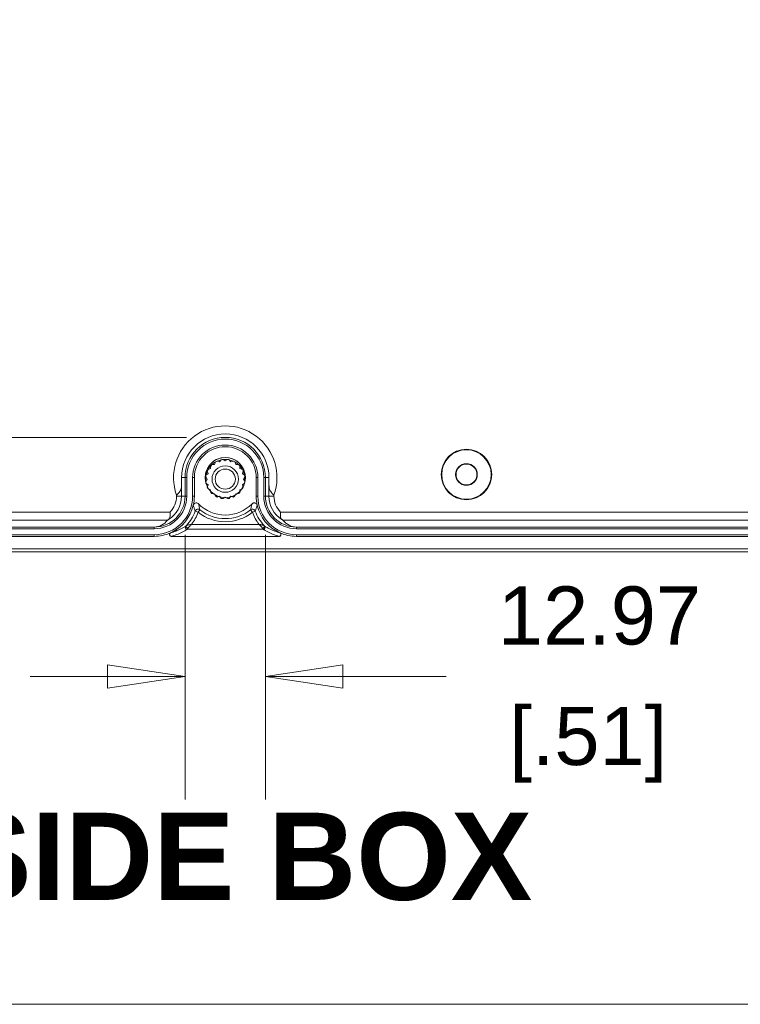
# Model space of a CAD drawing. Header units: millimetres. Extents: x 32 to 1714, y 32 to 1317.
# Tile 3 of 25: x 312 to 428, y 48 to 206. Entities that reach past the tile are written whole.
import ezdxf

# ---------------------------------------------------------------- set-up
doc = ezdxf.new("R2010")
doc.units = ezdxf.units.MM
doc.header["$LTSCALE"] = 6.25
for name, color, linetype, lineweight in [('Dimension (ANSI)', 7, 'Continuous', 9), ('Sketch Geometry (ANSI)', 7, 'Continuous', 9), ('Symbol (ANSI)', 7, 'Continuous', 9), ('Visible (ANSI)', 7, 'Continuous', 9), ('Visible Narrow (ANSI)', 7, 'Continuous', 9)]:
    doc.layers.add(name, color=color, linetype=linetype, lineweight=lineweight)
doc.styles.add('Label Text (ANSI)', font='arialbd.ttf')
doc.styles.add('Note Text (ANSI)', font='arial.ttf')
doc.dimstyles.new('Default - mm_inch (ANSI)', dxfattribs={"dimscale": 6.25, "dimtxt": 1.5, "dimasz": 2, "dimexe": 3.175, "dimexo": 1, "dimgap": 0.8, "dimtad": 0, "dimtih": 1, "dimtoh": 1, "dimrnd": 1e-08, "dimzin": 4, "dimdsep": 46, "dimtxsty": 'Note Text (ANSI)', "dimblk": 'Filled-1', "dimcen": 0.09, "dimdle": 10, "dimclrd": 256, "dimclre": 256, "dimclrt": 256, "dimadec": 1, "dimazin": 0, "dimtfac": 1.333333, "dimtofl": 0, "dimtmove": 0, "dimatfit": 3, "dimfxl": 1, "dimtolj": 1, "dimtzin": 0, "dimlwd": -1, "dimlwe": -1, "dimarcsym": 0})

# ---------------------------------------------------------------- blocks, each defined once
blk = doc.blocks.new('Borders Default Border')
at = {"layer": 'Sketch Geometry (ANSI)', "flags": 128}
blk.add_lwpolyline([(7.62, 7.62), (7.62, 208.28), (271.78, 208.28), (271.78, 7.62), (7.62, 7.62)], dxfattribs=at)
blk = doc.blocks.new('Filled-1')
at = {"color": 0}
for p, q in [((0, 0), (-1, 0.15)), ((-1, 0.15), (-1, -0.15)), ((-1, 0), (0, 0)), ((-1, -0.15), (0, 0))]:
    blk.add_line(p, q, dxfattribs=at)
at = {"color": 0, "flags": 128}
blk.add_lwpolyline([(-1, -0.15), (0, 0), (-1, 0.15), (-1, -0.15)], dxfattribs=at)
at = {"color": 0}
blk.add_solid([(-1, -0.15), (0, 0), (-1, 0.15), (-1, -0.15)], dxfattribs=at)
blk = doc.blocks.new('*D35')
at = {"layer": 'Defpoints', "color": 0, "transparency": 16777216}
for p in [(345.14, 341.63), (283.96, 139.08), (345.14, 139.08)]:
    blk.add_point(p, dxfattribs=at)
at = {"layer": 'Dimension (ANSI)', "transparency": 16777216}
for p, q in [((338.89, 341.63), (264.12, 341.63)), ((283.96, 329.13), (283.96, 280.92)), ((283.96, 151.58), (283.96, 239.33)), ((338.89, 139.08), (264.12, 139.08))]:
    blk.add_line(p, q, dxfattribs=at)
at = {"layer": 'Dimension (ANSI)', "transparency": 16777216, "xscale": 12.5, "yscale": 12.5, "zscale": 12.5}
for p, rotation in [((283.96, 341.63), 90), ((283.96, 139.08), 270)]:
    blk.add_blockref('Filled-1', p, dxfattribs=dict(at, rotation=rotation))
at = {"layer": 'Dimension (ANSI)', "transparency": 16777216, "char_height": 9.375, "attachment_point": 5, "style": 'Note Text (ANSI)'}
for s, insert in [('\\A1; 202.54', (283.96, 269.91)), ('\\A1;[7.97]', (283.96, 249.12))]:
    blk.add_mtext(s, dxfattribs=dict(at, insert=insert))
blk = doc.blocks.new('*D38')
at = {"layer": 'Defpoints', "color": 0, "transparency": 16777216}
for p in [(338.66, 129.6), (351.63, 129.6), (351.63, 100.51)]:
    blk.add_point(p, dxfattribs=at)
at = {"layer": 'Dimension (ANSI)', "transparency": 16777216}
for p, q in [((338.66, 123.35), (338.66, 80.66)), ((351.63, 123.35), (351.63, 80.66)), ((326.16, 100.51), (313.66, 100.51)), ((364.13, 100.51), (380.79, 100.51))]:
    blk.add_line(p, q, dxfattribs=at)
at = {"layer": 'Dimension (ANSI)', "transparency": 16777216, "xscale": 12.5, "yscale": 12.5, "zscale": 12.5}
blk.add_blockref('Filled-1', (338.66, 100.51), dxfattribs=at)
at = {"layer": 'Dimension (ANSI)', "transparency": 16777216, "xscale": 12.5, "yscale": 12.5, "zscale": 12.5, "rotation": 180}
blk.add_blockref('Filled-1', (351.63, 100.51), dxfattribs=at)
at = {"layer": 'Dimension (ANSI)', "transparency": 16777216, "char_height": 9.375, "attachment_point": 5, "style": 'Note Text (ANSI)'}
for s, insert in [('\\A1; 12.97', (403.7, 110.29)), ('\\A1;[.51]', (403.7, 89.5))]:
    blk.add_mtext(s, dxfattribs=dict(at, insert=insert))

msp = doc.modelspace()

# ---------------------------------------------------------------- linework, layer by layer
at = {"layer": 'Visible (ANSI)'}
for p, q in [((343.5706, 135.1141), (343.4239, 134.7177)), ((344.2382, 135.1326), (343.8313, 135.2469)), ((344.5002, 135.4642), (344.2382, 135.1326)), ((345.1408, 135.2755), (344.7891, 135.51)), ((345.4925, 135.51), (345.1408, 135.2755)), ((346.0435, 135.1326), (345.7814, 135.4642)), ((346.4504, 135.2469), (346.0435, 135.1326)), ((346.8578, 134.7177), (346.711, 135.1141)), ((342.2485, 133.6641), (342.3628, 133.2572)), ((342.7777, 134.0714), (342.3813, 133.9247)), ((342.7947, 134.4938), (342.7777, 134.0714)), ((343.4239, 134.7177), (343.0016, 134.7006)), ((347.2801, 134.7006), (346.8578, 134.7177)), ((347.504, 134.0714), (347.4869, 134.4938)), ((347.9004, 133.9247), (347.504, 134.0714)), ((347.9189, 133.2572), (348.0332, 133.6641)), ((338.6555, 132.5969), (338.6555, 129.6037)), ((338.925, 132.5969), (338.925, 129.6037)), ((339.8826, 132.5969), (339.8826, 129.6037)), ((340.1521, 132.5969), (340.1521, 129.6037)), ((341.9854, 132.7062), (342.2198, 132.3545)), ((342.2198, 132.3545), (341.9854, 132.0028)), ((342.3628, 133.2572), (342.0311, 132.9951)), ((348.2505, 132.9951), (347.9189, 133.2572)), ((348.0618, 132.3545), (348.2963, 132.7062)), ((348.2963, 132.0028), (348.0618, 132.3545)), ((350.1296, 129.6037), (350.1296, 132.5969)), ((350.3991, 129.6037), (350.3991, 132.5969)), ((351.3567, 129.6037), (351.3567, 132.5969)), ((351.6262, 129.6037), (351.6262, 132.5969)), ((342.0311, 131.7139), (342.3628, 131.4519)), ((342.3628, 131.4519), (342.2485, 131.045)), ((342.3813, 130.7843), (342.7777, 130.6376)), ((342.7777, 130.6376), (342.7947, 130.2153)), ((347.4869, 130.2153), (347.504, 130.6376)), ((347.504, 130.6376), (347.9004, 130.7843)), ((347.9189, 131.4519), (348.2505, 131.7139)), ((348.0332, 131.045), (347.9189, 131.4519)), ((343.0016, 130.0084), (343.4239, 129.9914)), ((343.4239, 129.9914), (343.5706, 129.595)), ((343.8313, 129.4622), (344.2382, 129.5765)), ((344.2382, 129.5765), (344.5002, 129.2448)), ((344.7891, 129.1991), (345.1408, 129.4335)), ((345.1408, 129.4335), (345.4925, 129.1991)), ((345.7814, 129.2448), (346.0435, 129.5765)), ((346.0435, 129.5765), (346.4504, 129.4622)), ((346.711, 129.595), (346.8578, 129.9914)), ((346.8578, 129.9914), (347.2801, 130.0084)), ((333.6667, 124.3454), (220.2276, 124.3454)), ((333.6667, 124.6149), (220.2281, 124.6149)), ((470.0536, 124.6149), (356.615, 124.6149)), ((470.0542, 124.3454), (356.615, 124.3454)), ((333.6667, 123.3878), (220.2276, 123.3878)), ((333.6667, 123.1183), (220.2276, 123.1183)), ((353.8286, 123.1183), (336.4531, 123.1183)), ((470.0542, 123.3878), (356.615, 123.3878)), ((470.0542, 123.1183), (356.615, 123.1183)), ((203.4592, 121.1228), (486.8226, 121.1228)), ((203.4592, 121.1097), (486.8226, 121.1097)), ((486.8052, 120.6413), (203.4766, 120.6413))]:
    msp.add_line(p, q, dxfattribs=at)
for centre, radius in [((384.0531, 133.0958), 4.0694), ((384.0531, 133.0958), 3.991), ((345.1409, 132.5969), 3.2427), ((345.1408, 132.3545), 2.1336), ((345.1408, 132.3545), 1.6256), ((384.0531, 133.0958), 1.7461), ((384.0531, 133.0958), 1.6851)]:
    msp.add_circle(centre, radius, dxfattribs=at)
for centre, radius, start, end in [((345.1409, 132.5969), 6.4854, 0, 180), ((345.1409, 132.5969), 6.2159, 0, 180), ((345.1409, 132.5969), 5.2583, 0, 180), ((345.1409, 132.5969), 4.9887, 0, 180), ((345.1409, 132.5969), 3.2392, 342.552545, 197.426617), ((345.1408, 132.3545), 3.175, 114.35966, 119.64034), ((345.1408, 132.3545), 3.175, 96.35966, 101.64034), ((345.1408, 132.3545), 3.175, 78.35966, 83.64034), ((345.1408, 132.3545), 3.175, 60.35966, 65.64034), ((345.1408, 132.3545), 3.175, 150.35966, 155.64034), ((345.1408, 132.3545), 3.175, 132.35966, 137.64034), ((345.1408, 132.3545), 3.175, 42.35966, 47.64034), ((345.1408, 132.3545), 3.175, 24.35966, 29.64034), ((345.1408, 132.3545), 3.175, 168.35966, 173.64034), ((345.1408, 132.3545), 3.175, 186.35966, 191.64034), ((345.1408, 132.3545), 3.175, 6.35966, 11.64034), ((345.1408, 132.3545), 3.175, 348.35966, 353.64034), ((345.1408, 132.3545), 3.175, 204.35966, 209.64034), ((345.1408, 132.3545), 3.175, 330.35966, 335.64034), ((333.6667, 129.6037), 4.9887, 270, 0), ((333.6667, 129.6037), 5.2583, 270, 0), ((333.6667, 129.6037), 6.2159, 270, 0), ((333.6667, 129.6037), 6.4854, 346.89377, 0), ((345.1408, 132.3545), 3.175, 222.35966, 227.64034), ((345.1408, 132.3545), 3.175, 240.35966, 245.64034), ((345.1408, 132.3545), 3.175, 258.35966, 263.64034), ((345.1408, 132.3545), 3.175, 276.35966, 281.64034), ((345.1408, 132.3545), 3.175, 294.35966, 299.64034), ((345.1408, 132.3545), 3.175, 312.35966, 317.64034), ((356.615, 129.6037), 6.4854, 180, 193.10623), ((356.615, 129.6037), 6.2159, 180, 270), ((356.615, 129.6037), 5.2583, 180, 270), ((356.615, 129.6037), 4.9887, 180, 270), ((333.6667, 129.6037), 6.4854, 294.249415, 346.89377), ((345.1409, 132.5969), 6.0414, 224.412435, 315.587565), ((356.615, 129.6037), 6.4854, 193.10623, 245.750585), ((333.6667, 129.6037), 6.4854, 270, 294.249415), ((356.615, 129.6037), 6.4854, 245.750585, 270)]:
    msp.add_arc(centre, radius, start, end, dxfattribs=at)
for centre, start_param, end_param in [((333.6667, 127.9408), 3.14159265, 3.99012242), ((356.615, 127.9408), 2.29306288, 3.14159265)]:
    msp.add_ellipse(centre, major_axis=(0, 3.3259), ratio=0.86604739, start_param=start_param, end_param=end_param, dxfattribs=at)
for points in [[(343.0016, 134.7006), (343.1724, 134.8564), (343.3603, 134.9933), (343.5608, 135.1083)], [(343.8313, 135.2469), (344.0418, 135.3422), (344.2629, 135.4143), (344.4891, 135.4618)], [(344.7891, 135.51), (345.0189, 135.5356), (345.2514, 135.5359), (345.4812, 135.5111)], [(345.7814, 135.4642), (346.0078, 135.4176), (346.2291, 135.346), (346.44, 135.2514)], [(346.711, 135.1141), (346.912, 134.9997), (347.1002, 134.8633), (347.2716, 134.7082)], [(342.0311, 132.9951), (342.0778, 133.2215), (342.1494, 133.4428), (342.2439, 133.6537)], [(342.3813, 133.9247), (342.4956, 134.1256), (342.6321, 134.3139), (342.7872, 134.4853)], [(347.4869, 134.4938), (347.6427, 134.323), (347.7796, 134.135), (347.8947, 133.9345)], [(348.0332, 133.6641), (348.1285, 133.4535), (348.2006, 133.2324), (348.2481, 133.0062)], [(338.092, 132.5969), (338.0906, 132.2206), (338.0891, 131.8236), (338.0877, 131.4151)], [(341.9854, 132.0028), (341.9598, 132.2326), (341.9595, 132.4651), (341.9842, 132.6949)], [(348.2963, 132.7062), (348.3219, 132.4765), (348.3222, 132.244), (348.2974, 132.0141)], [(352.194, 131.4151), (352.1926, 131.8236), (352.1911, 132.2206), (352.1897, 132.5969)], [(342.0518, 131.6213), (342.0453, 131.6484), (342.0393, 131.6756), (342.0335, 131.7028)], [(348.2505, 131.7139), (348.2418, 131.6717), (348.2323, 131.6297), (348.2219, 131.5878)]]:
    msp.add_open_spline(points, degree=3, dxfattribs=at)
for points, knots in [([(337.2896, 129.7667), (337.2909, 129.768), (337.2923, 129.7694), (337.4429, 129.9179), (337.5855, 130.0625), (337.8403, 130.3858), (337.9401, 130.5559), (338.066, 130.9518), (338.0868, 131.1607), (338.0877, 131.4151)], [-0.240631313, -0.240631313, -0.240631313, -0.240631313, -0.239946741, -0.239946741, -0.164716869, -0.164716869, -0.082333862, -0.082333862, 0, 0, 0, 0]), ([(352.194, 131.4151), (352.1949, 131.1607), (352.2157, 130.9518), (352.3416, 130.5559), (352.4415, 130.3858), (352.6963, 130.0625), (352.8388, 129.9179), (352.9895, 129.7694), (352.9908, 129.768), (352.9922, 129.7667)], [-0.201034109, -0.201034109, -0.201034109, -0.201034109, -0.13205249, -0.13205249, -0.063029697, -0.063029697, 0, 0, 0.000573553, 0.000573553, 0.000573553, 0.000573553]), ([(340.8254, 128.3691), (340.7799, 128.4155), (340.7258, 128.4526), (340.6065, 128.5039), (340.5423, 128.5177), (340.4124, 128.5198), (340.3479, 128.5082), (340.2269, 128.4609), (340.1716, 128.4257), (340.0897, 128.3475), (340.0598, 128.3093), (340.0119, 128.2253), (339.9941, 128.1801), (339.9832, 128.1331)], [0, 0, 0, 0, 0.019536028, 0.019536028, 0.039068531, 0.039068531, 0.058598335, 0.058598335, 0.078127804, 0.078127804, 0.092653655, 0.092653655, 0.107179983, 0.107179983, 0.107179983, 0.107179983]), ([(350.2986, 128.1331), (350.2838, 128.1964), (350.2569, 128.2562), (350.1816, 128.362), (350.1339, 128.4071), (350.0241, 128.4765), (349.9629, 128.5001), (349.835, 128.5225), (349.7694, 128.5212), (349.6588, 128.4969), (349.6133, 128.4798), (349.5288, 128.433), (349.4902, 128.4036), (349.4564, 128.3691)], [0, 0, 0, 0, 0.019536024, 0.019536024, 0.039068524, 0.039068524, 0.058598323, 0.058598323, 0.078127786, 0.078127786, 0.092653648, 0.092653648, 0.107179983, 0.107179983, 0.107179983, 0.107179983]), ([(335.9937, 125.8446), (335.99, 125.8423), (335.9863, 125.8399), (335.9365, 125.8086), (335.8975, 125.785), (335.8443, 125.7528), (335.829, 125.7436), (335.8279, 125.7421)], [0.3992940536, 0.3992940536, 0.3992940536, 0.3992940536, 0.4013609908, 0.4013609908, 0.4275592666, 0.4275592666, 0.4524764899, 0.4524764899, 0.4524764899, 0.4524764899]), ([(335.9937, 125.8446), (336.0322, 125.869), (336.066, 125.8987), (336.1532, 126.0045), (336.1922, 126.0948), (336.243, 126.3164), (336.2533, 126.4448), (336.2535, 126.7283), (336.2425, 126.8806), (336.2259, 127.0356), (336.2257, 127.0373), (336.2255, 127.039)], [0.085748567, 0.085748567, 0.085748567, 0.085748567, 0.112892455, 0.112892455, 0.165905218, 0.165905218, 0.220048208, 0.220048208, 0.276113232, 0.276113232, 0.27673572, 0.27673572, 0.27673572, 0.27673572]), ([(354.0563, 127.039), (354.0561, 127.0373), (354.0559, 127.0356), (354.0392, 126.8806), (354.0283, 126.7283), (354.0285, 126.4448), (354.0388, 126.3164), (354.0896, 126.0948), (354.1286, 126.0045), (354.2158, 125.8987), (354.2496, 125.869), (354.2881, 125.8446)], [-0.000514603, -0.000514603, -0.000514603, -0.000514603, 0, 0, 0.046348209, 0.046348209, 0.091107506, 0.091107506, 0.134932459, 0.134932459, 0.157371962, 0.157371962, 0.157371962, 0.157371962]), ([(354.4538, 125.7421), (354.4527, 125.7436), (354.4374, 125.7528), (354.3842, 125.785), (354.3452, 125.8086), (354.2955, 125.8399), (354.2918, 125.8423), (354.2881, 125.8446)], [0.4578740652, 0.4578740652, 0.4578740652, 0.4578740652, 0.4827912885, 0.4827912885, 0.5089895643, 0.5089895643, 0.5110565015, 0.5110565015, 0.5110565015, 0.5110565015]), ([(336.3304, 123.6905), (336.2947, 123.6745), (336.2625, 123.6516), (336.2088, 123.5948), (336.1877, 123.5615), (336.1596, 123.4887), (336.1528, 123.4499), (336.1545, 123.3721), (336.1629, 123.3337), (336.194, 123.2623), (336.2164, 123.23), (336.2722, 123.1758), (336.3052, 123.1544), (336.3769, 123.1256), (336.4149, 123.1183), (336.4531, 123.1183)], [0, 0, 0, 0, 0.0117617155, 0.0117617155, 0.0235058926, 0.0235058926, 0.0352252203, 0.0352252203, 0.0469267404, 0.0469267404, 0.0586277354, 0.0586277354, 0.070345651, 0.070345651, 0.0818546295, 0.0818546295, 0.0818546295, 0.0818546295]), ([(353.8286, 123.1183), (353.8677, 123.1183), (353.9065, 123.1259), (353.9787, 123.1556), (354.0116, 123.1773), (354.067, 123.2321), (354.0891, 123.2647), (354.1196, 123.3363), (354.1277, 123.3747), (354.1286, 123.4526), (354.1215, 123.4912), (354.0928, 123.5637), (354.0715, 123.5968), (354.0179, 123.6525), (353.9863, 123.6748), (353.9514, 123.6905)], [0, 0, 0, 0, 0.0117567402, 0.0117567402, 0.0234915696, 0.0234915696, 0.0352024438, 0.0352024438, 0.046901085, 0.046901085, 0.0586062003, 0.0586062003, 0.0703326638, 0.0703326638, 0.0818542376, 0.0818542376, 0.0818542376, 0.0818542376])]:
    msp.add_open_spline(points, degree=3, knots=knots, dxfattribs=at)
at = {"layer": 'Visible Narrow (ANSI)'}
for p, q in [((338.6555, 132.5969), (338.092, 132.5969)), ((338.6555, 132.5969), (338.925, 132.5969)), ((340.1521, 132.5969), (339.8826, 132.5969)), ((350.1296, 132.5969), (350.3991, 132.5969)), ((351.6262, 132.5969), (351.3567, 132.5969)), ((351.6262, 132.5969), (352.1897, 132.5969)), ((338.0877, 129.6037), (338.0877, 131.4151)), ((352.194, 131.4151), (352.194, 129.6037)), ((337.2896, 129.7667), (337.2896, 129.6037)), ((338.0877, 129.6037), (337.2896, 129.6037)), ((338.6555, 129.6037), (338.0877, 129.6037)), ((338.6555, 129.6037), (338.925, 129.6037)), ((340.1521, 129.6037), (339.8826, 129.6037)), ((350.1296, 129.6037), (350.3991, 129.6037)), ((351.6262, 129.6037), (351.3567, 129.6037)), ((352.194, 129.6037), (351.6262, 129.6037)), ((352.9922, 129.6037), (352.194, 129.6037)), ((352.9922, 129.6037), (352.9922, 129.7667)), ((340.7577, 126.9979), (340.2895, 127.17)), ((341.0652, 127.3908), (340.7577, 126.9979)), ((349.524, 126.9979), (349.2165, 127.3908)), ((349.9923, 127.17), (349.524, 126.9979)), ((336.2255, 127.039), (218.7663, 127.039)), ((219.6643, 125.7421), (335.8279, 125.7421)), ((471.5155, 127.039), (354.0563, 127.039)), ((354.4538, 125.7421), (470.6175, 125.7421)), ((333.6667, 124.6149), (333.6667, 124.3454)), ((339.0103, 124.2541), (351.2715, 124.2541)), ((350.5855, 125.0521), (339.6963, 125.0521)), ((356.615, 124.6149), (356.615, 124.3454)), ((333.6667, 123.1183), (333.6667, 123.3878)), ((356.615, 123.1183), (356.615, 123.3878))]:
    msp.add_line(p, q, dxfattribs=at)
for centre, radius, start, end in [((345.1409, 132.5969), 8.3459, 340.176914, 199.823086), ((345.1409, 132.5969), 7.0488, 0, 180), ((333.6667, 129.6037), 4.421, 301.758339, 0), ((333.6667, 129.6037), 3.6228, 314.933677, 0), ((356.615, 129.6037), 4.421, 180, 238.241661), ((356.615, 129.6037), 3.6228, 180, 225.066323), ((333.6667, 129.6037), 7.0557, 317.707467, 339.823068), ((345.1409, 132.5969), 6.6117, 231.944516, 308.055484), ((356.615, 129.6037), 7.0557, 200.176932, 222.292533), ((333.6667, 129.6037), 7.5546, 322.951776, 339.823068), ((345.1409, 132.5969), 7.1106, 231.944516, 308.055484), ((356.615, 129.6037), 7.5546, 200.176932, 217.048224)]:
    msp.add_arc(centre, radius, start, end, dxfattribs=at)
for centre, major_axis, ratio, start_param, end_param in [((340.7577, 126.9979), (0.3075, 0.3928), 0.99996628, 0, 1.88273135), ((349.524, 126.9979), (0.4682, 0.1721), 0.99996628, 0, 1.88273135), ((339.0103, 124.5533), (-0.1563, 0.2553), 0.99944185, 0.26429044, 2.59189561), ((339.1074, 124.6543), (-0.2197, 0.2033), 0.69618531, 0.01215658, 2.14305935), ((351.1743, 124.6543), (0.2197, 0.2033), 0.69618531, 4.14012596, 6.27102872), ((351.2715, 124.5533), (0.1563, 0.2553), 0.99944185, 3.6912897, 6.01889487)]:
    msp.add_ellipse(centre, major_axis=major_axis, ratio=ratio, start_param=start_param, end_param=end_param, dxfattribs=at)
for points, knots in [([(339.9832, 128.1331), (340.011, 128.0447), (340.038, 127.9592), (340.0916, 127.7901), (340.1181, 127.7067), (340.1441, 127.6253), (340.17, 127.5438), (340.1954, 127.4642), (340.2438, 127.3128), (340.2668, 127.2408), (340.2895, 127.17)], [0.05026545, 0.05026545, 0.05026545, 0.05026545, 1.67534535, 1.67534535, 3.35069069, 3.35069069, 3.35069069, 5.02604595, 5.02604595, 6.60156943, 6.60156943, 6.60156943, 6.60156943]), ([(341.0652, 127.3908), (341.0474, 127.4627), (341.0294, 127.5359), (340.9915, 127.6898), (340.9717, 127.7706), (340.9514, 127.8534), (340.9311, 127.9362), (340.9104, 128.0209), (340.8684, 128.1926), (340.8473, 128.2794), (340.8254, 128.3691)], [-6.60156943, -6.60156943, -6.60156943, -6.60156943, -5.02604595, -5.02604595, -3.35069069, -3.35069069, -3.35069069, -1.67534535, -1.67534535, -0.05026545, -0.05026545, -0.05026545, -0.05026545]), ([(349.4564, 128.3691), (349.4347, 128.2801), (349.4137, 128.194), (349.372, 128.0236), (349.3515, 127.9395), (349.3313, 127.8573), (349.3109, 127.7738), (349.2908, 127.6923), (349.2526, 127.5371), (349.2344, 127.4633), (349.2165, 127.3908)], [0.05026545, 0.05026545, 0.05026545, 0.05026545, 1.66225303, 1.66225303, 3.32450605, 3.32450605, 3.32450605, 5.01295363, 5.01295363, 6.60156943, 6.60156943, 6.60156943, 6.60156943]), ([(349.9923, 127.17), (350.0151, 127.2414), (350.0384, 127.314), (350.0871, 127.4667), (350.1127, 127.5469), (350.1389, 127.6291), (350.1647, 127.71), (350.191, 127.7928), (350.2441, 127.9606), (350.2709, 128.0454), (350.2986, 128.1331)], [-6.60156943, -6.60156943, -6.60156943, -6.60156943, -5.01295363, -5.01295363, -3.32450605, -3.32450605, -3.32450605, -1.66225303, -1.66225303, -0.05026545, -0.05026545, -0.05026545, -0.05026545]), ([(338.7927, 124.7589), (338.5295, 124.6016), (338.2612, 124.4566), (337.7102, 124.189), (337.4272, 124.067), (337.1408, 123.9586), (337.0015, 123.9059), (336.8613, 123.8563), (336.591, 123.7675), (336.461, 123.7276), (336.3304, 123.6905)], [-0.487609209, -0.487609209, -0.487609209, -0.487609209, -0.406684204, -0.406684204, -0.323991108, -0.323991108, -0.323991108, -0.283777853, -0.283777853, -0.24681912, -0.24681912, -0.24681912, -0.24681912]), ([(336.4531, 123.1183), (336.5894, 123.158), (336.7251, 123.2005), (337.0068, 123.2954), (337.1527, 123.3482), (337.2976, 123.4044), (337.5957, 123.52), (337.8895, 123.6498), (338.4608, 123.9339), (338.7385, 124.0876), (339.0103, 124.2541)], [0.24680495, 0.24680495, 0.24680495, 0.24680495, 0.283777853, 0.283777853, 0.323991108, 0.323991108, 0.323991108, 0.406684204, 0.406684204, 0.487609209, 0.487609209, 0.487609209, 0.487609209]), ([(338.886, 124.8558), (338.8631, 124.831), (338.8428, 124.8096), (338.8147, 124.7804), (338.8051, 124.7707), (338.7956, 124.7614), (338.7934, 124.7593), (338.7927, 124.7589)], [-0.0333173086, -0.0333173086, -0.0333173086, -0.0333173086, -0.0186126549, -0.0186126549, -0.0071587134, -0.0071587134, 0, 0, 0, 0]), ([(339.6963, 125.0521), (339.6239, 125.0387), (339.5516, 125.0258), (339.4117, 125.001), (339.344, 124.989), (339.2205, 124.9656), (339.164, 124.9544), (339.0693, 124.9325), (339.03, 124.9224), (338.9668, 124.9019), (338.9412, 124.892), (338.9065, 124.873), (338.8948, 124.865), (338.886, 124.8558)], [-0.0005130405, -0.0005130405, -0.0005130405, -0.0005130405, 0.0168947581, 0.0168947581, 0.0337936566, 0.0337936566, 0.0487892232, 0.0487892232, 0.0603242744, 0.0603242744, 0.0691973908, 0.0691973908, 0.0747430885, 0.0747430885, 0.0747430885, 0.0747430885]), ([(339.0103, 124.2541), (339.011, 124.2547), (339.0133, 124.2581), (339.0232, 124.2737), (339.0331, 124.2899), (339.0624, 124.3386), (339.0836, 124.3744), (339.1074, 124.4157)], [0, 0, 0, 0, 0.0071587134, 0.0071587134, 0.0186126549, 0.0186126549, 0.0333173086, 0.0333173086, 0.0333173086, 0.0333173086]), ([(339.1074, 124.4157), (339.1164, 124.4312), (339.127, 124.4469), (339.157, 124.4876), (339.1776, 124.5125), (339.227, 124.5695), (339.2567, 124.6017), (339.3267, 124.6758), (339.3675, 124.7176), (339.4552, 124.8068), (339.5024, 124.8544), (339.5987, 124.9519), (339.6477, 125.0019), (339.6963, 125.0521)], [-0.0747430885, -0.0747430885, -0.0747430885, -0.0747430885, -0.0691973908, -0.0691973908, -0.0603242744, -0.0603242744, -0.0487892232, -0.0487892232, -0.0337936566, -0.0337936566, -0.0168947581, -0.0168947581, 0.0005130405, 0.0005130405, 0.0005130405, 0.0005130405]), ([(351.3957, 124.8558), (351.387, 124.865), (351.3753, 124.873), (351.3405, 124.892), (351.315, 124.9018), (351.2518, 124.9224), (351.2125, 124.9325), (351.1178, 124.9544), (351.0613, 124.9656), (350.9378, 124.9889), (350.8701, 125.001), (350.7301, 125.0258), (350.6579, 125.0387), (350.5855, 125.0521)], [0, 0, 0, 0, 0.0055447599, 0.0055447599, 0.0144163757, 0.0144163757, 0.0259494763, 0.0259494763, 0.040942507, 0.040942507, 0.057845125, 0.057845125, 0.0752561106, 0.0752561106, 0.0752561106, 0.0752561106]), ([(350.5855, 125.0521), (350.6341, 125.0018), (350.6831, 124.9519), (350.7794, 124.8544), (350.8266, 124.8068), (350.9143, 124.7176), (350.9551, 124.6758), (351.0251, 124.6017), (351.0548, 124.5695), (351.1042, 124.5125), (351.1248, 124.4876), (351.1547, 124.4469), (351.1653, 124.4312), (351.1743, 124.4157)], [-0.0752561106, -0.0752561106, -0.0752561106, -0.0752561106, -0.057845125, -0.057845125, -0.040942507, -0.040942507, -0.0259494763, -0.0259494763, -0.0144163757, -0.0144163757, -0.0055447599, -0.0055447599, 0, 0, 0, 0]), ([(351.1743, 124.4157), (351.1823, 124.4018), (351.19, 124.3886), (351.2233, 124.3319), (351.2445, 124.2966), (351.2656, 124.2625), (351.2704, 124.2551), (351.2715, 124.2541)], [0, 0, 0, 0, 0.0049387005, 0.0049387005, 0.0224024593, 0.0224024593, 0.0333173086, 0.0333173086, 0.0333173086, 0.0333173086]), ([(351.2715, 124.2541), (351.5433, 124.0876), (351.8209, 123.9339), (352.3922, 123.6498), (352.6861, 123.52), (352.9841, 123.4044), (353.129, 123.3482), (353.2749, 123.2954), (353.5567, 123.2005), (353.6923, 123.158), (353.8286, 123.1183)], [-0.487609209, -0.487609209, -0.487609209, -0.487609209, -0.406684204, -0.406684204, -0.323991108, -0.323991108, -0.323991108, -0.283777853, -0.283777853, -0.24680495, -0.24680495, -0.24680495, -0.24680495]), ([(351.489, 124.7589), (351.488, 124.7595), (351.4834, 124.764), (351.4631, 124.7844), (351.4427, 124.8055), (351.4108, 124.8395), (351.4034, 124.8475), (351.3957, 124.8558)], [-0.0333173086, -0.0333173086, -0.0333173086, -0.0333173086, -0.0224024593, -0.0224024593, -0.0049387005, -0.0049387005, 0, 0, 0, 0]), ([(353.9514, 123.6905), (353.8208, 123.7276), (353.6907, 123.7675), (353.4204, 123.8563), (353.2803, 123.9059), (353.141, 123.9586), (352.8545, 124.067), (352.5716, 124.189), (352.0205, 124.4566), (351.7522, 124.6016), (351.489, 124.7589)], [0.24681912, 0.24681912, 0.24681912, 0.24681912, 0.283777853, 0.283777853, 0.323991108, 0.323991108, 0.323991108, 0.406684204, 0.406684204, 0.487609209, 0.487609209, 0.487609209, 0.487609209])]:
    msp.add_open_spline(points, degree=3, knots=knots, dxfattribs=at)

# ---------------------------------------------------------------- block references
at = {"xscale": 6.25, "yscale": 6.25, "zscale": 6.25}
msp.add_blockref('Borders Default Border', (0, 0), dxfattribs=at)

# ---------------------------------------------------------------- texts
at = {"layer": 'Symbol (ANSI)', "insert": (281.1376, 64.2706), "char_height": 14.0625, "attachment_point": 7, "style": 'Label Text (ANSI)'}
msp.add_mtext('INSIDE BOX', dxfattribs=at)

# ---------------------------------------------------------------- dimensions: what is measured, and where the dimension line sits
at = {"layer": 'Dimension (ANSI)'}
for base, p1, p2, angle, text, override, picture, middle in [((283.9616, 139.0823), (345.1409, 341.6256), (345.1409, 139.0823), 90, ' <>\\X[7.97]', {"dimgap": 0.8, "dimdec": 2, "dimpost": '\\X', "dimtol": 0, "dimlim": 0, "dimtp": 0, "dimtm": 0, "dimtdec": 2, "dimatfit": 1}, '*D35', (283.9616, 260.1256)), ((351.6262, 100.5056), (338.6555, 129.6037), (351.6262, 129.6037), 180, ' <>\\X[.51]', {"dimgap": 0.8, "dimtih": 0, "dimtoh": 0, "dimdec": 2, "dimpost": '\\X', "dimtol": 0, "dimlim": 0, "dimtp": 0, "dimtm": 0, "dimtdec": 2, "dimatfit": 1}, '*D38', (403.6981, 100.5056))]:
    dim = msp.add_linear_dim(base=base, p1=p1, p2=p2, angle=angle, text=text, dimstyle='Default - mm_inch (ANSI)', override=override, dxfattribs=at)
    dim.commit()
    dim.dimension.update_dxf_attribs({"geometry": picture, "text_midpoint": middle, "dimtype": 160})

doc.saveas('drawing.dxf')
